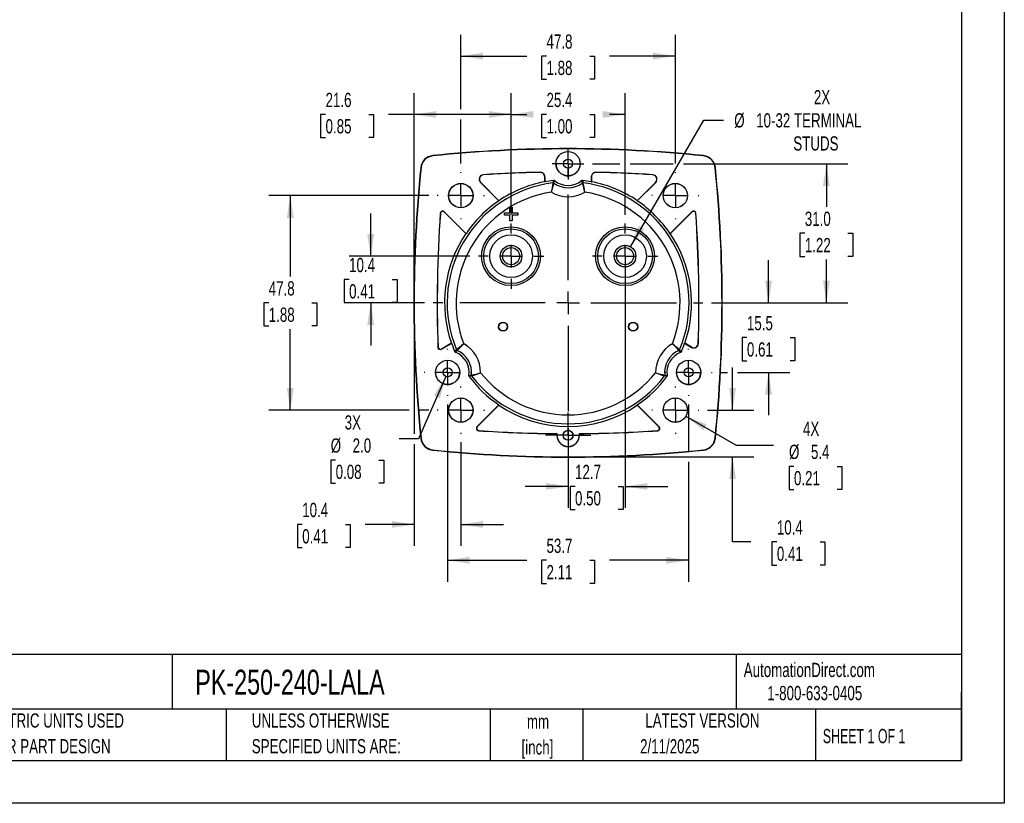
# Model space of a CAD drawing. Header units: millimetres. Extents: x 0 to 419, y 0 to 324.
# Tile 8 of 13: x 200 to 419, y 0 to 175. Entities that reach past the tile are written whole.
import ezdxf

# ---------------------------------------------------------------- set-up
doc = ezdxf.new("R2010")
doc.units = ezdxf.units.MM
doc.header["$LTSCALE"] = 1.5
doc.linetypes.add('CENTERX2', pattern=[20.32, 12.7, -2.54, 2.54, -2.54])
doc.layers.add('CENTER', color=40, linetype='CENTERX2')
doc.layers.add('DIMENSIONS', color=140, linetype='Continuous', lineweight=25)
doc.layers.add('TEXT', color=140, linetype='Continuous', lineweight=25)
doc.styles.add('SLDTEXTSTYLE0', font='TXT', dxfattribs={"width": 0.7})
doc.styles.add('SLDTEXTSTYLE1', font='TXT', dxfattribs={"width": 0.65})
doc.dimstyles.new('SLDDIMSTYLE0', dxfattribs={"dimtxt": 3.237012, "dimasz": 4.953, "dimexe": 0, "dimexo": 0.0625, "dimgap": 0.809253, "dimtad": 0, "dimtih": 1, "dimtoh": 1, "dimrnd": 1e-09, "dimzin": 12, "dimdsep": 46, "dimtxsty": 'SLDTEXTSTYLE0', "dimsah": 1, "dimcen": 0.09, "dimadec": 0, "dimazin": 3, "dimtfac": 1, "dimtofl": 0, "dimtmove": 0, "dimatfit": 3, "dimfxl": 0, "dimfrac": 2, "dimtolj": 1, "dimtzin": 12, "dimarcsym": 0})
doc.dimstyles.new('SLDDIMSTYLE2', dxfattribs={"dimtxt": 3.237012, "dimasz": 4.953, "dimexe": 0, "dimexo": 0.0625, "dimgap": 0.809253, "dimtad": 0, "dimtih": 1, "dimtoh": 1, "dimrnd": 1e-09, "dimzin": 12, "dimdsep": 46, "dimtxsty": 'SLDTEXTSTYLE0', "dimsah": 1, "dimcen": 0.09, "dimadec": 0, "dimazin": 3, "dimtfac": 1, "dimtmove": 0, "dimatfit": 0, "dimfxl": 0, "dimfrac": 2, "dimtolj": 1, "dimtzin": 12, "dimarcsym": 0})
doc.dimstyles.new('SLDDIMSTYLE4', dxfattribs={"dimtxt": 3.237012, "dimasz": 4.953, "dimexe": 0, "dimexo": 0.0625, "dimgap": 0.809253, "dimtad": 0, "dimtih": 1, "dimtoh": 1, "dimrnd": 1e-09, "dimzin": 4, "dimdsep": 46, "dimtxsty": 'SLDTEXTSTYLE0', "dimsah": 1, "dimcen": 0.09, "dimadec": 0, "dimazin": 1, "dimtfac": 1, "dimtofl": 0, "dimtmove": 0, "dimatfit": 3, "dimfxl": 0, "dimfrac": 2, "dimtolj": 1, "dimtzin": 12, "dimarcsym": 0})
doc.dimstyles.new('SLDDIMSTYLE5', dxfattribs={"dimtxt": 3.237012, "dimasz": 4.953, "dimexe": 0, "dimexo": 0.0625, "dimgap": 0.809253, "dimtad": 0, "dimtih": 1, "dimtoh": 1, "dimrnd": 1e-09, "dimzin": 12, "dimdsep": 46, "dimtxsty": 'SLDTEXTSTYLE0', "dimsah": 1, "dimcen": 0, "dimadec": 0, "dimazin": 3, "dimtfac": 1, "dimtofl": 0, "dimtmove": 0, "dimatfit": 3, "dimfxl": 0, "dimfrac": 2, "dimtolj": 1, "dimtzin": 12, "dimarcsym": 0})
doc.dimstyles.new('SLDDIMSTYLE6', dxfattribs={"dimtxt": 3.237012, "dimasz": 4.953, "dimexe": 0, "dimexo": 0.0625, "dimgap": 0.809253, "dimtad": 0, "dimtih": 1, "dimtoh": 1, "dimrnd": 1e-09, "dimzin": 12, "dimdsep": 46, "dimtxsty": 'SLDTEXTSTYLE0', "dimsah": 1, "dimcen": 0, "dimadec": 0, "dimazin": 3, "dimtfac": 1, "dimtofl": 0, "dimtmove": 0, "dimatfit": 3, "dimfxl": 0, "dimfrac": 2, "dimtolj": 1, "dimtzin": 12, "dimarcsym": 0})
doc.dimstyles.new('SLDDIMSTYLE7', dxfattribs={"dimtxt": 3.237012, "dimasz": 4.953, "dimexe": 0, "dimexo": 0.0625, "dimgap": 0.809253, "dimtad": 0, "dimtih": 1, "dimtoh": 1, "dimrnd": 1e-09, "dimzin": 4, "dimdsep": 46, "dimtxsty": 'SLDTEXTSTYLE0', "dimsah": 1, "dimcen": 0, "dimadec": 0, "dimazin": 1, "dimtfac": 1, "dimtofl": 0, "dimtmove": 0, "dimatfit": 3, "dimfxl": 0, "dimfrac": 2, "dimtolj": 1, "dimtzin": 12, "dimarcsym": 0})

# ---------------------------------------------------------------- blocks, each defined once
blk = doc.blocks.new('SW_NOTE_0_1')
at = {"layer": 'TEXT', "color": 0, "linetype": 'CENTERX2', "lineweight": 18, "char_height": 3.175, "attachment_point": 2, "style": 'SLDTEXTSTYLE0'}
for s, insert in [('mm', (4.27, 4.09)), ('[inch]', (4.14, -1.64))]:
    blk.add_mtext(s, dxfattribs=dict(at, insert=insert))
blk = doc.blocks.new('SW_NOTE_0_2')
at = {"layer": 'TEXT', "color": 0, "linetype": 'CENTERX2', "lineweight": 18, "char_height": 3.175, "attachment_point": 1, "style": 'SLDTEXTSTYLE0'}
for s, insert in [('UNLESS OTHERWISE', (0, 4.09)), ('SPECIFIED UNITS ARE:', (0, -1.64))]:
    blk.add_mtext(s, dxfattribs=dict(at, insert=insert))
blk = doc.blocks.new('SW_NOTE_0_6')
at = {"layer": 'TEXT', "color": 0, "linetype": 'CENTERX2', "lineweight": 18, "char_height": 3.175, "attachment_point": 1, "style": 'SLDTEXTSTYLE0'}
for s, insert in [('METRIC UNITS USED', (0, 4.09)), ('FOR PART DESIGN', (0, -1.64))]:
    blk.add_mtext(s, dxfattribs=dict(at, insert=insert))
blk = doc.blocks.new('_D_11')
at = {"layer": 'DIMENSIONS'}
for p, q in [((335.8, 124), (352.11, 152.25)), ((352.11, 152.25), (356.54, 152.25))]:
    blk.add_line(p, q, dxfattribs=at)
blk.add_solid([(335.8, 124), (338.93, 127.91), (337.61, 128.67)], dxfattribs=at)
at = {"layer": 'DIMENSIONS', "char_height": 3.175, "attachment_point": 1, "style": 'SLDTEXTSTYLE0'}
for s, insert in [('2X', (376.67, 158.92)), ('%%c', (358.92, 153.77)), ('10-32 TERMINAL', (363.81, 153.77)), ('STUDS', (372.08, 148.63))]:
    blk.add_mtext(s, dxfattribs=dict(at, insert=insert))
blk = doc.blocks.new('_D_12')
at = {"layer": 'DIMENSIONS'}
for p, q in [((298, 154.64), (298, 171.27)), ((345.8, 142.58), (345.8, 171.27)), ((298, 166.51), (312.7, 166.51)), ((317.09, 166.51), (316, 166.51)), ((316, 166.51), (316, 161.37)), ((326.71, 166.51), (327.79, 166.51)), ((327.79, 166.51), (327.79, 161.37)), ((345.8, 166.51), (331.09, 166.51)), ((316, 161.37), (317.09, 161.37)), ((327.79, 161.37), (326.71, 161.37)), ((298, 142.58), (298, 152.36))]:
    blk.add_line(p, q, dxfattribs=at)
for points in [[(298, 166.51), (302.95, 165.75), (302.95, 167.27)], [(345.8, 166.51), (340.84, 167.27), (340.84, 165.75)]]:
    blk.add_solid(points, dxfattribs=at)
at = {"layer": 'DIMENSIONS', "char_height": 3.175, "attachment_point": 1, "style": 'SLDTEXTSTYLE0'}
for s, insert in [('47.8', (317.09, 171.33)), ('1.88', (317.09, 165.46))]:
    blk.add_mtext(s, dxfattribs=dict(at, insert=insert))
blk = doc.blocks.new('_D_13')
at = {"layer": 'DIMENSIONS'}
for p, q in [((358.54, 87.61), (358.54, 97.14)), ((352.96, 87.61), (363.3, 87.61)), ((323.8, 77.21), (363.3, 77.21)), ((358.54, 58.24), (358.54, 77.21)), ((362.59, 58.24), (358.54, 58.24)), ((368.42, 58.24), (367.33, 58.24)), ((367.33, 58.24), (367.33, 53.09)), ((378.04, 58.24), (379.13, 58.24)), ((379.13, 58.24), (379.13, 53.09)), ((367.33, 53.09), (368.42, 53.09)), ((379.13, 53.09), (378.04, 53.09))]:
    blk.add_line(p, q, dxfattribs=at)
for points in [[(358.54, 87.61), (359.3, 92.57), (357.78, 92.57)], [(358.54, 77.21), (357.78, 72.26), (359.3, 72.26)]]:
    blk.add_solid(points, dxfattribs=at)
at = {"layer": 'DIMENSIONS', "char_height": 3.175, "attachment_point": 1, "style": 'SLDTEXTSTYLE0'}
for s, insert in [('10.4', (368.42, 63.06)), ('0.41', (368.42, 57.19))]:
    blk.add_mtext(s, dxfattribs=dict(at, insert=insert))
blk = doc.blocks.new('_D_14')
at = {"layer": 'DIMENSIONS'}
for p, q in [((287.6, 109.61), (287.6, 82.34)), ((287.6, 80.06), (287.6, 57.38)), ((298, 80.45), (298, 57.38)), ((262.65, 62.14), (261.57, 62.14)), ((261.57, 62.14), (261.57, 57)), ((272.27, 62.14), (273.36, 62.14)), ((273.36, 62.14), (273.36, 57)), ((287.6, 62.14), (276.66, 62.14)), ((298, 62.14), (307.52, 62.14)), ((261.57, 57), (262.65, 57)), ((273.36, 57), (272.27, 57))]:
    blk.add_line(p, q, dxfattribs=at)
for points in [[(287.6, 62.14), (282.64, 62.91), (282.64, 61.38)], [(298, 62.14), (302.95, 61.38), (302.95, 62.91)]]:
    blk.add_solid(points, dxfattribs=at)
at = {"layer": 'DIMENSIONS', "char_height": 3.175, "attachment_point": 1, "style": 'SLDTEXTSTYLE0'}
for s, insert in [('10.4', (262.65, 66.96)), ('0.41', (262.65, 61.09))]:
    blk.add_mtext(s, dxfattribs=dict(at, insert=insert))
blk = doc.blocks.new('_D_15')
at = {"layer": 'DIMENSIONS'}
for p, q in [((334.6, 120.02), (334.6, 65.85)), ((321.9, 79.55), (321.9, 65.85)), ((321.9, 70.61), (312.37, 70.61)), ((323.44, 70.61), (322.35, 70.61)), ((322.35, 70.61), (322.35, 65.47)), ((333.06, 70.61), (334.14, 70.61)), ((334.14, 70.61), (334.14, 65.47)), ((334.6, 70.61), (344.12, 70.61)), ((322.35, 65.47), (323.44, 65.47)), ((334.14, 65.47), (333.06, 65.47))]:
    blk.add_line(p, q, dxfattribs=at)
for points in [[(321.9, 70.61), (316.94, 71.37), (316.94, 69.85)], [(334.6, 70.61), (339.55, 69.85), (339.55, 71.37)]]:
    blk.add_solid(points, dxfattribs=at)
at = {"layer": 'DIMENSIONS', "char_height": 3.175, "attachment_point": 1, "style": 'SLDTEXTSTYLE0'}
for s, insert in [('12.7', (323.44, 75.43)), ('0.50', (323.44, 69.56))]:
    blk.add_mtext(s, dxfattribs=dict(at, insert=insert))
blk = doc.blocks.new('_D_16')
at = {"layer": 'DIMENSIONS'}
for p, q in [((290.83, 135.41), (255.23, 135.41)), ((260, 135.41), (260, 117.38)), ((255.19, 111.51), (254.1, 111.51)), ((254.1, 111.51), (254.1, 106.37)), ((264.81, 111.51), (265.89, 111.51)), ((265.89, 111.51), (265.89, 106.37)), ((254.1, 106.37), (255.19, 106.37)), ((260, 87.61), (260, 105.64)), ((265.89, 106.37), (264.81, 106.37)), ((286.45, 87.61), (255.23, 87.61)), ((290.83, 87.61), (288.74, 87.61))]:
    blk.add_line(p, q, dxfattribs=at)
for points in [[(260, 135.41), (259.23, 130.46), (260.76, 130.46)], [(260, 87.61), (260.76, 92.57), (259.23, 92.57)]]:
    blk.add_solid(points, dxfattribs=at)
at = {"layer": 'DIMENSIONS', "char_height": 3.175, "attachment_point": 1, "style": 'SLDTEXTSTYLE0'}
for s, insert in [('47.8', (255.19, 116.33)), ('1.88', (255.19, 110.46))]:
    blk.add_mtext(s, dxfattribs=dict(at, insert=insert))
blk = doc.blocks.new('_D_17')
at = {"layer": 'DIMENSIONS'}
for p, q in [((327.34, 142.52), (333.45, 142.52)), ((335.74, 142.52), (345.35, 142.52)), ((347.63, 142.52), (384.22, 142.52)), ((379.46, 142.52), (379.46, 132.89)), ((374.65, 127.02), (373.57, 127.02)), ((373.57, 127.02), (373.57, 121.87)), ((384.27, 127.02), (385.36, 127.02)), ((385.36, 127.02), (385.36, 121.87)), ((373.57, 121.87), (374.65, 121.87)), ((379.46, 111.51), (379.46, 121.15)), ((385.36, 121.87), (384.27, 121.87)), ((353.86, 111.51), (384.22, 111.51))]:
    blk.add_line(p, q, dxfattribs=at)
for points in [[(379.46, 142.52), (378.7, 137.57), (380.22, 137.57)], [(379.46, 111.51), (380.22, 116.47), (378.7, 116.47)]]:
    blk.add_solid(points, dxfattribs=at)
at = {"layer": 'DIMENSIONS', "char_height": 3.175, "attachment_point": 1, "style": 'SLDTEXTSTYLE0'}
for s, insert in [('31.0', (374.65, 131.84)), ('1.22', (374.65, 125.97))]:
    blk.add_mtext(s, dxfattribs=dict(at, insert=insert))
blk = doc.blocks.new('_D_18')
at = {"layer": 'DIMENSIONS'}
for p, q in [((366.56, 111.51), (366.56, 121.04)), ((353.86, 111.51), (371.32, 111.51)), ((361.75, 103.77), (360.66, 103.77)), ((360.66, 103.77), (360.66, 98.62)), ((371.37, 103.77), (372.45, 103.77)), ((372.45, 103.77), (372.45, 98.62)), ((360.66, 98.62), (361.75, 98.62)), ((372.45, 98.62), (371.37, 98.62)), ((355.89, 96.02), (357.4, 96.02)), ((359.68, 96.02), (371.32, 96.02)), ((366.56, 96.02), (366.56, 86.5))]:
    blk.add_line(p, q, dxfattribs=at)
for points in [[(366.56, 111.51), (367.32, 116.47), (365.79, 116.47)], [(366.56, 96.02), (365.79, 91.07), (367.32, 91.07)]]:
    blk.add_solid(points, dxfattribs=at)
at = {"layer": 'DIMENSIONS', "char_height": 3.175, "attachment_point": 1, "style": 'SLDTEXTSTYLE0'}
for s, insert in [('15.5', (361.75, 108.59)), ('0.61', (361.75, 102.72))]:
    blk.add_mtext(s, dxfattribs=dict(at, insert=insert))
blk = doc.blocks.new('_D_19')
at = {"layer": 'DIMENSIONS'}
for p, q in [((295.05, 88.88), (295.05, 49.39)), ((348.74, 88.88), (348.74, 78.36)), ((348.74, 76.07), (348.74, 49.39)), ((295.05, 54.15), (312.7, 54.15)), ((317.09, 54.15), (316, 54.15)), ((316, 54.15), (316, 49)), ((326.71, 54.15), (327.79, 54.15)), ((327.79, 54.15), (327.79, 49)), ((348.74, 54.15), (331.09, 54.15)), ((316, 49), (317.09, 49)), ((327.79, 49), (326.71, 49))]:
    blk.add_line(p, q, dxfattribs=at)
for points in [[(295.05, 54.15), (300, 53.39), (300, 54.91)], [(348.74, 54.15), (343.79, 54.91), (343.79, 53.39)]]:
    blk.add_solid(points, dxfattribs=at)
at = {"layer": 'DIMENSIONS', "char_height": 3.175, "attachment_point": 1, "style": 'SLDTEXTSTYLE0'}
for s, insert in [('53.7', (317.09, 58.97)), ('2.11', (317.09, 53.1))]:
    blk.add_mtext(s, dxfattribs=dict(at, insert=insert))
blk = doc.blocks.new('_D_20')
at = {"layer": 'DIMENSIONS'}
for p, q in [((277.91, 121.92), (277.91, 131.45)), ((300, 121.92), (273.15, 121.92)), ((273.1, 116.72), (272.02, 116.72)), ((272.02, 116.72), (272.02, 111.57)), ((282.72, 116.72), (283.81, 116.72)), ((283.81, 116.72), (283.81, 111.57)), ((272.02, 111.57), (273.1, 111.57)), ((289.93, 111.51), (273.15, 111.51)), ((277.91, 111.51), (277.91, 101.99)), ((283.81, 111.57), (282.72, 111.57))]:
    blk.add_line(p, q, dxfattribs=at)
for points in [[(277.91, 121.92), (278.67, 126.88), (277.15, 126.88)], [(277.91, 111.51), (277.15, 106.56), (278.67, 106.56)]]:
    blk.add_solid(points, dxfattribs=at)
at = {"layer": 'DIMENSIONS', "char_height": 3.175, "attachment_point": 1, "style": 'SLDTEXTSTYLE0'}
for s, insert in [('10.4', (273.1, 121.54)), ('0.41', (273.1, 115.67))]:
    blk.add_mtext(s, dxfattribs=dict(at, insert=insert))
blk = doc.blocks.new('_D_21')
at = {"layer": 'DIMENSIONS'}
for p, q in [((309.2, 131.12), (309.2, 158.26)), ((334.6, 131.12), (334.6, 158.26)), ((309.2, 153.5), (312.7, 153.5)), ((317.09, 153.5), (316, 153.5)), ((316, 153.5), (316, 148.35)), ((326.71, 153.5), (327.79, 153.5)), ((327.79, 153.5), (327.79, 148.35)), ((334.6, 153.5), (331.09, 153.5)), ((316, 148.35), (317.09, 148.35)), ((327.79, 148.35), (326.71, 148.35))]:
    blk.add_line(p, q, dxfattribs=at)
for points in [[(309.2, 153.5), (314.15, 152.74), (314.15, 154.26)], [(334.6, 153.5), (329.64, 154.26), (329.64, 152.74)]]:
    blk.add_solid(points, dxfattribs=at)
at = {"layer": 'DIMENSIONS', "char_height": 3.175, "attachment_point": 1, "style": 'SLDTEXTSTYLE0'}
for s, insert in [('25.4', (317.09, 158.32)), ('1.00', (317.09, 152.45))]:
    blk.add_mtext(s, dxfattribs=dict(at, insert=insert))
blk = doc.blocks.new('_D_22')
at = {"layer": 'DIMENSIONS'}
for p, q in [((348.15, 86.25), (359.34, 79.8)), ((359.34, 79.8), (367.67, 79.8)), ((372.23, 75.09), (371.14, 75.09)), ((371.14, 75.09), (371.14, 69.95)), ((381.84, 75.09), (382.93, 75.09)), ((382.93, 75.09), (382.93, 69.95)), ((371.14, 69.95), (372.23, 69.95)), ((382.93, 69.95), (381.84, 69.95))]:
    blk.add_line(p, q, dxfattribs=at)
blk.add_solid([(348.15, 86.25), (352.06, 83.12), (352.82, 84.44)], dxfattribs=at)
at = {"layer": 'DIMENSIONS', "char_height": 3.175, "attachment_point": 1, "style": 'SLDTEXTSTYLE0'}
for s, insert in [('4X', (374.24, 85.06)), ('%%c', (371.13, 79.91)), ('5.4', (376.02, 79.91)), ('0.21', (372.23, 74.04))]:
    blk.add_mtext(s, dxfattribs=dict(at, insert=insert))
blk = doc.blocks.new('_D_23')
at = {"layer": 'DIMENSIONS'}
for p, q in [((287.6, 113.42), (287.6, 158.26)), ((309.2, 131.12), (309.2, 158.26)), ((267.85, 153.5), (266.76, 153.5)), ((266.76, 153.5), (266.76, 148.35)), ((277.47, 153.5), (278.56, 153.5)), ((278.56, 153.5), (278.56, 148.35)), ((287.6, 153.5), (281.86, 153.5)), ((309.2, 153.5), (287.6, 153.5)), ((266.76, 148.35), (267.85, 148.35)), ((278.56, 148.35), (277.47, 148.35))]:
    blk.add_line(p, q, dxfattribs=at)
for points in [[(287.6, 153.5), (292.55, 152.74), (292.55, 154.26)], [(309.2, 153.5), (304.24, 154.26), (304.24, 152.74)]]:
    blk.add_solid(points, dxfattribs=at)
at = {"layer": 'DIMENSIONS', "char_height": 3.175, "attachment_point": 1, "style": 'SLDTEXTSTYLE0'}
for s, insert in [('21.6', (267.85, 158.32)), ('0.85', (267.85, 152.45))]:
    blk.add_mtext(s, dxfattribs=dict(at, insert=insert))
blk = doc.blocks.new('_D_24')
at = {"layer": 'DIMENSIONS'}
for p, q in [((294.65, 95.11), (288.6, 81.2)), ((288.6, 81.2), (284.27, 81.2)), ((270.1, 76.5), (269.01, 76.5)), ((269.01, 76.5), (269.01, 71.36)), ((279.72, 76.5), (280.81, 76.5)), ((280.81, 76.5), (280.81, 71.36)), ((269.01, 71.36), (270.1, 71.36)), ((280.81, 71.36), (279.72, 71.36))]:
    blk.add_line(p, q, dxfattribs=at)
blk.add_solid([(294.65, 95.11), (291.97, 90.87), (293.37, 90.26)], dxfattribs=at)
at = {"layer": 'DIMENSIONS', "char_height": 3.175, "attachment_point": 1, "style": 'SLDTEXTSTYLE0'}
for s, insert in [('3X', (272.11, 86.46)), ('%%c', (269, 81.32)), ('2.0', (273.89, 81.32)), ('0.08', (270.1, 75.45))]:
    blk.add_mtext(s, dxfattribs=dict(at, insert=insert))
blk = doc.blocks.new('SW_CENTERMARKSYMBOL_0')
at = {"layer": 'CENTER', "color": 0}
for p, q in [((0, 5.08), (0, 7.29)), ((0, 0), (0, 2.54)), ((-5.08, 0), (-7.29, 0)), ((0, 0), (-2.54, 0)), ((0, 0), (0, -2.54)), ((0, 0), (2.54, 0)), ((5.08, 0), (7.29, 0)), ((0, -5.08), (0, -7.29))]:
    blk.add_line(p, q, dxfattribs=at)
blk = doc.blocks.new('SW_CENTERMARKSYMBOL_1')
at = {"layer": 'CENTER', "color": 0}
for p, q in [((0, 5.08), (0, 7.29)), ((0, 0), (0, 2.54)), ((-5.08, 0), (-7.29, 0)), ((0, 0), (-2.54, 0)), ((0, 0), (0, -2.54)), ((0, 0), (2.54, 0)), ((5.08, 0), (7.29, 0)), ((0, -5.08), (0, -7.29))]:
    blk.add_line(p, q, dxfattribs=at)
blk = doc.blocks.new('SW_CENTERMARKSYMBOL_2')
at = {"layer": 'CENTER', "color": 0}
for p, q in [((0, 5.08), (0, 5.26)), ((0, 0), (0, 2.54)), ((-5.08, 0), (-5.26, 0)), ((0, 0), (-2.54, 0)), ((0, 0), (0, -2.54)), ((0, 0), (2.54, 0)), ((5.08, 0), (5.26, 0)), ((0, -5.08), (0, -5.26))]:
    blk.add_line(p, q, dxfattribs=at)
blk = doc.blocks.new('SW_CENTERMARKSYMBOL_3')
at = {"layer": 'CENTER', "color": 0}
for p, q in [((0, 5.08), (0, 5.26)), ((0, 0), (0, 2.54)), ((-5.08, 0), (-5.26, 0)), ((0, 0), (-2.54, 0)), ((0, 0), (0, -2.54)), ((0, 0), (2.54, 0)), ((5.08, 0), (5.26, 0)), ((0, -5.08), (0, -5.26))]:
    blk.add_line(p, q, dxfattribs=at)
blk = doc.blocks.new('SW_CENTERMARKSYMBOL_4')
at = {"layer": 'CENTER', "color": 0}
for p, q in [((0, 5.08), (0, 5.26)), ((0, 0), (0, 2.54)), ((-5.08, 0), (-5.26, 0)), ((0, 0), (-2.54, 0)), ((0, 0), (0, -2.54)), ((0, 0), (2.54, 0)), ((5.08, 0), (5.26, 0)), ((0, -5.08), (0, -5.26))]:
    blk.add_line(p, q, dxfattribs=at)
blk = doc.blocks.new('SW_CENTERMARKSYMBOL_5')
at = {"layer": 'CENTER', "color": 0}
for p, q in [((0, 5.08), (0, 5.26)), ((0, 0), (0, 2.54)), ((-5.08, 0), (-5.26, 0)), ((0, 0), (-2.54, 0)), ((0, 0), (0, -2.54)), ((0, 0), (2.54, 0)), ((5.08, 0), (5.26, 0)), ((0, -5.08), (0, -5.26))]:
    blk.add_line(p, q, dxfattribs=at)
blk = doc.blocks.new('SW_CENTERMARKSYMBOL_6')
at = {"layer": 'CENTER', "color": 0}
for p, q in [((0, 5.08), (0, 30.06)), ((0, 0), (0, 2.54)), ((-5.08, 0), (-30.06, 0)), ((0, 0), (-2.54, 0)), ((0, 0), (0, -2.54)), ((0, 0), (2.54, 0)), ((5.08, 0), (30.06, 0)), ((0, -5.08), (0, -30.06))]:
    blk.add_line(p, q, dxfattribs=at)
blk = doc.blocks.new('SW_CENTERMARKSYMBOL_7')
at = {"layer": 'CENTER', "color": 0}
for p, q in [((0, 2.54), (0, 3.54)), ((0, 0), (0, 2.54)), ((-2.54, 0), (-3.54, 0)), ((0, 0), (-2.54, 0)), ((0, 0), (0, -2.54)), ((0, 0), (2.54, 0)), ((2.54, 0), (3.54, 0)), ((0, -2.54), (0, -3.54))]:
    blk.add_line(p, q, dxfattribs=at)
blk = doc.blocks.new('SW_CENTERMARKSYMBOL_8')
at = {"layer": 'CENTER', "color": 0}
for p, q in [((0, 5.08), (0, 5.24)), ((0, 0), (0, 2.54)), ((-5.08, 0), (-5.24, 0)), ((0, 0), (-2.54, 0)), ((0, 0), (0, -2.54)), ((0, 0), (2.54, 0)), ((5.08, 0), (5.24, 0)), ((0, -5.08), (0, -5.24))]:
    blk.add_line(p, q, dxfattribs=at)
blk = doc.blocks.new('SW_CENTERMARKSYMBOL_9')
at = {"layer": 'CENTER', "color": 0}
for p, q in [((0, 2.54), (0, 5.06)), ((0, 0), (0, 2.54)), ((-2.54, 0), (-5.06, 0)), ((0, 0), (-2.54, 0)), ((0, 0), (0, -2.54)), ((0, 0), (2.54, 0)), ((2.54, 0), (5.06, 0)), ((0, -2.54), (0, -5.06))]:
    blk.add_line(p, q, dxfattribs=at)
blk = doc.blocks.new('SW_CENTERMARKSYMBOL_10')
at = {"layer": 'CENTER', "color": 0}
for p, q in [((0, 5.08), (0, 5.24)), ((0, 0), (0, 2.54)), ((-5.08, 0), (-5.24, 0)), ((0, 0), (-2.54, 0)), ((0, 0), (0, -2.54)), ((0, 0), (2.54, 0)), ((5.08, 0), (5.24, 0)), ((0, -5.08), (0, -5.24))]:
    blk.add_line(p, q, dxfattribs=at)

msp = doc.modelspace()

# ---------------------------------------------------------------- linework, layer by layer
at = {"color": 7, "linetype": 'Continuous'}
for p, q in [((419.104, 323.854), (419.104, 0.004)), ((419.104, 0.004), (0.004, 0.004))]:
    msp.add_line(p, q, dxfattribs=at)
for p, q in [((291.728, 144.33), (291.735, 144.262)), ((324.616, 142.513), (324.606, 142.746)), ((352.065, 144.33), (352.058, 144.262)), ((289.079, 141.681), (289.148, 141.674)), ((315.694, 140.615), (315.675, 140.596)), ((328.118, 140.596), (328.099, 140.615)), ((354.714, 141.681), (354.645, 141.674)), ((302.42, 138.343), (302.376, 138.36)), ((302.376, 138.36), (306.478, 134.258)), ((306.479, 134.284), (302.42, 138.343)), ((303.062, 140.048), (303.018, 140.065)), ((316.697, 139.596), (316.716, 139.616)), ((316.697, 139.596), (316.697, 138.517)), ((316.705, 138.518), (316.716, 138.499)), ((316.716, 138.499), (316.716, 139.616)), ((318.544, 138.258), (318.695, 138.805)), ((318.723, 138.211), (318.881, 138.751)), ((324.912, 138.751), (325.07, 138.211)), ((325.098, 138.805), (325.249, 138.258)), ((327.077, 139.616), (327.097, 139.596)), ((327.077, 139.616), (327.077, 138.499)), ((327.077, 138.499), (327.088, 138.518)), ((327.097, 139.596), (327.097, 138.517)), ((341.373, 138.343), (337.314, 134.284)), ((337.315, 134.258), (341.417, 138.36)), ((340.775, 140.065), (340.731, 140.048)), ((341.373, 138.343), (341.417, 138.36)), ((306.472, 134.279), (306.478, 134.258)), ((337.315, 134.258), (337.322, 134.279)), ((294.271, 131.811), (294.288, 131.768)), ((299.151, 126.932), (294.271, 131.811)), ((294.288, 131.768), (299.112, 126.943)), ((308.949, 132.81), (308.947, 132.813)), ((308.947, 132.813), (309.447, 132.813)), ((308.947, 131.563), (308.947, 132.813)), ((308.949, 132.81), (309.444, 132.81)), ((308.949, 131.56), (308.949, 132.81)), ((309.447, 132.813), (309.444, 132.81)), ((309.444, 132.81), (309.444, 131.56)), ((309.447, 132.813), (309.447, 131.563)), ((349.522, 131.811), (344.642, 126.932)), ((344.681, 126.943), (349.506, 131.768)), ((349.506, 131.768), (349.522, 131.811)), ((293.419, 131.492), (293.435, 131.449)), ((307.697, 131.063), (307.697, 131.563)), ((307.697, 131.563), (307.699, 131.56)), ((307.697, 131.563), (308.947, 131.563)), ((307.697, 131.063), (307.699, 131.065)), ((308.947, 131.063), (307.697, 131.063)), ((307.699, 131.065), (307.699, 131.56)), ((307.699, 131.56), (308.949, 131.56)), ((308.949, 131.065), (307.699, 131.065)), ((308.947, 131.563), (308.949, 131.56)), ((308.947, 131.063), (308.949, 131.065)), ((308.947, 129.813), (308.947, 131.063)), ((308.947, 129.813), (308.949, 129.815)), ((309.447, 129.813), (308.947, 129.813)), ((308.949, 129.815), (308.949, 131.065)), ((309.444, 129.815), (308.949, 129.815)), ((309.447, 131.563), (309.444, 131.56)), ((309.444, 131.56), (310.694, 131.56)), ((310.694, 131.065), (309.444, 131.065)), ((309.444, 131.065), (309.444, 129.815)), ((309.447, 131.063), (309.444, 131.065)), ((309.447, 129.813), (309.444, 129.815)), ((309.447, 131.563), (310.697, 131.563)), ((310.697, 131.063), (309.447, 131.063)), ((309.447, 131.063), (309.447, 129.813)), ((310.697, 131.563), (310.694, 131.56)), ((310.694, 131.56), (310.694, 131.065)), ((310.697, 131.063), (310.694, 131.065)), ((310.697, 131.563), (310.697, 131.063)), ((350.358, 131.449), (350.374, 131.492)), ((299.151, 126.932), (299.112, 126.943)), ((344.681, 126.943), (344.642, 126.932)), ((292.916, 101.634), (292.897, 101.601)), ((293.647, 101.185), (295.935, 102.506)), ((293.665, 101.218), (293.647, 101.185)), ((295.895, 102.505), (293.665, 101.218)), ((295.895, 102.505), (295.935, 102.506)), ((296.66, 100.639), (297.058, 101.044)), ((346.735, 101.044), (347.133, 100.639)), ((347.858, 102.506), (347.898, 102.505)), ((347.858, 102.506), (349.424, 101.602)), ((349.406, 101.635), (347.898, 102.505)), ((349.406, 101.635), (349.424, 101.602)), ((350.923, 102.437), (350.905, 102.47)), ((296.799, 100.505), (297.188, 100.912)), ((346.605, 100.912), (346.994, 100.505)), ((297.769, 96.013), (297.759, 96.246)), ((300.361, 95.415), (299.815, 95.282)), ((300.411, 95.237), (299.862, 95.095)), ((343.932, 95.095), (343.382, 95.237)), ((343.978, 95.282), (343.432, 95.415)), ((351.463, 96.013), (351.453, 96.246)), ((306.478, 88.767), (301.598, 83.888)), ((301.641, 83.904), (306.466, 88.729)), ((306.466, 88.729), (306.478, 88.767)), ((337.327, 88.729), (337.315, 88.767)), ((342.195, 83.888), (337.315, 88.767)), ((337.327, 88.729), (342.152, 83.904)), ((301.598, 83.888), (301.641, 83.904)), ((342.152, 83.904), (342.195, 83.888)), ((289.148, 81.351), (289.079, 81.344)), ((301.917, 83.035), (301.961, 83.051)), ((319.397, 82.374), (319.377, 82.355)), ((319.377, 82.355), (319.377, 82.013)), ((319.377, 82.013), (319.397, 82.013)), ((319.397, 82.013), (319.397, 82.374)), ((324.416, 82.355), (324.397, 82.374)), ((324.397, 82.374), (324.397, 82.013)), ((324.397, 82.013), (324.416, 82.013)), ((324.416, 82.013), (324.416, 82.355)), ((341.833, 83.051), (341.876, 83.035)), ((354.714, 81.344), (354.645, 81.351)), ((291.728, 78.695), (291.735, 78.764)), ((352.065, 78.695), (352.058, 78.764))]:
    msp.add_line(p, q)
at = {"flags": 128}
for points in [[(324.486, 141.683), (324.577, 142.053), (324.616, 142.513)], [(297.639, 95.183), (297.73, 95.553), (297.769, 96.013)], [(351.333, 95.183), (351.423, 95.553), (351.463, 96.013)]]:
    msp.add_lwpolyline(points, dxfattribs=at)
for centre, radius in [((321.897, 142.524), 2.7), ((321.897, 142.524), 1), ((297.997, 135.413), 2.719), ((297.997, 135.413), 2.7), ((345.797, 135.413), 2.719), ((345.797, 135.413), 2.7), ((309.197, 121.913), 6.558), ((309.197, 121.913), 6.1), ((334.597, 121.913), 6.558), ((334.597, 121.913), 6.1), ((309.197, 121.924), 4.75), ((334.597, 121.924), 4.75), ((309.197, 121.924), 2.4), ((309.197, 121.924), 1.9), ((334.597, 121.924), 2.4), ((334.597, 121.924), 1.9), ((307.397, 106.211), 1.015), ((307.397, 106.211), 0.95), ((336.397, 106.211), 1.015), ((336.397, 106.211), 0.95), ((295.05, 96.024), 2.7), ((295.05, 96.024), 1), ((348.743, 96.024), 2.7), ((348.743, 96.024), 1), ((297.997, 87.613), 2.719), ((297.997, 87.613), 2.7), ((345.797, 87.613), 2.719), ((345.797, 87.613), 2.7), ((321.897, 82.013), 1.111), ((321.897, 82.013), 1.1)]:
    msp.add_circle(centre, radius)
for centre, radius, start, end in [((321.897, -148.187), 294.069, 84.11164, 95.88836), ((321.897, -148.187), 294, 84.11164, 95.88836), ((292.032, 141.377), 2.969, 95.88836, 174.11164), ((292.032, 141.377), 2.9, 95.88836, 174.11164), ((351.761, 141.377), 2.9, 5.88836, 84.11164), ((351.761, 141.377), 2.969, 5.88836, 84.11164), ((581.597, 111.513), 294.069, 174.11164, 185.88836), ((581.597, 111.513), 294, 174.11164, 185.88836), ((321.897, -148.237), 288.919, 91.23006, 93.74645), ((321.897, -148.237), 288.9, 91.23397, 93.73802), ((315.697, 139.596), 1, 359.99935, 91.23463), ((315.716, 139.616), 1, 359.99933, 91.23073), ((321.897, 142.513), 2.7, 179.88574, 0), ((328.077, 139.616), 1, 88.76927, 180.00067), ((328.097, 139.596), 1, 88.76537, 180.00065), ((321.897, -148.237), 288.919, 86.25355, 88.76994), ((321.897, -148.237), 288.9, 86.26198, 88.76603), ((62.197, 111.513), 294, 354.11164, 5.88836), ((62.197, 111.513), 294.069, 354.11164, 5.88836), ((321.897, 111.513), 26.955, 97.14505, 202.85495), ((303.083, 139.067), 1, 93.74164, 225.0049), ((303.127, 139.05), 1, 93.73301, 225.00498), ((321.897, 111.513), 27.5, 100.88122, 124.11878), ((321.897, 111.513), 27.479, 96.68982, 100.86738), ((350.684, 131.289), 32.887, 167.7661, 171.43529), ((318.575, 138.01), 0.25, 53.59047, 97.13786), ((318.725, 138.556), 0.25, 51.27825, 96.69007), ((321.897, 142.513), 4.821, 231.2785, 308.7215), ((325.069, 138.556), 0.25, 83.30993, 128.72175), ((325.218, 138.01), 0.25, 82.86261, 126.40953), ((321.897, 111.513), 27.479, 79.13262, 83.31018), ((321.897, 111.513), 26.955, 337.14505, 82.85495), ((293.04, 131.277), 32.957, 8.56858, 12.23003), ((321.897, 111.513), 27.5, 55.88122, 79.11878), ((340.666, 139.05), 1, 314.99503, 86.26693), ((340.71, 139.067), 1, 314.99515, 86.25849), ((321.896, 111.513), 24.955, 98.60159, 201.39841), ((342.884, 130.443), 25.379, 162.17591, 166.91861), ((321.897, 142.513), 7.345, 239.45506, 300.54494), ((321.897, 142.513), 5.345, 233.58327, 306.41673), ((300.79, 130.41), 25.503, 13.09287, 17.81261), ((321.897, 111.513), 24.955, 338.60159, 81.39841), ((321.897, 111.513), 27.479, 124.13262, 145.86738), ((321.897, 111.513), 27.479, 34.13262, 55.86738), ((293.918, 131.458), 0.5, 44.99513, 176.03956), ((293.934, 131.414), 0.5, 44.99513, 176.04794), ((349.859, 131.414), 0.5, 3.95206, 135.00487), ((349.875, 131.458), 0.5, 3.96044, 135.00487), ((581.647, 111.513), 288.919, 176.03468, 181.96598), ((581.647, 111.513), 288.9, 176.04306, 181.95963), ((62.147, 111.513), 288.9, 358.20623, 3.95694), ((62.147, 111.513), 288.919, 358.19984, 3.96532), ((321.897, 111.513), 27.517, 145.89274, 199.10726), ((321.897, 111.513), 27.517, 340.89274, 34.10726), ((293.397, 101.618), 0.5, 181.96359, 300.00239), ((293.415, 101.651), 0.5, 181.95724, 300.00239), ((321.897, 111.513), 27.479, 199.13262, 203.31018), ((319.208, 76.641), 32.957, 128.56858, 132.23003), ((297.288, 101.141), 0.25, 202.86261, 246.40953), ((316.084, 83.785), 25.503, 133.09287, 137.81261), ((295.05, 96.013), 7.345, 359.45506, 60.54494), ((348.743, 96.013), 7.345, 119.45506, 180.54494), ((327.797, 83.872), 25.379, 42.17591, 46.91861), ((324.63, 76.694), 32.887, 47.7661, 51.43529), ((346.505, 101.141), 0.25, 293.59047, 337.13786), ((321.897, 111.513), 27.479, 336.68982, 340.86738), ((349.906, 102.501), 1, 239.99757, 358.20864), ((349.924, 102.468), 1, 239.99763, 358.20226), ((296.89, 100.738), 0.25, 203.30993, 248.72175), ((295.05, 96.013), 4.821, 351.2785, 68.7215), ((295.05, 96.013), 5.345, 353.58327, 66.41673), ((348.743, 96.013), 5.345, 113.58327, 186.41673), ((348.743, 96.013), 4.821, 111.2785, 188.7215), ((346.903, 100.738), 0.25, 291.27825, 336.69007), ((295.05, 96.013), 2.7, 179.88584, 0), ((300.062, 95.244), 0.25, 171.27825, 216.69007), ((321.897, 111.513), 27.479, 216.68982, 235.86738), ((300.61, 95.387), 0.25, 173.59047, 217.13786), ((295.009, 120.224), 25.379, 282.17591, 286.91861), ((290.376, 126.555), 32.887, 287.7661, 291.43529), ((321.897, 111.513), 26.955, 217.14505, 322.85495), ((321.897, 111.512), 24.955, 218.60159, 321.39841), ((321.897, 111.513), 27.479, 304.13262, 323.31018), ((353.441, 126.621), 32.957, 248.56858, 252.23003), ((348.815, 120.343), 25.503, 253.09287, 257.81261), ((343.183, 95.387), 0.25, 322.86261, 6.40953), ((343.731, 95.244), 0.25, 323.30993, 8.72175), ((348.743, 96.013), 2.7, 179.88582, 0), ((321.897, 111.513), 27.517, 235.89274, 304.10726), ((301.952, 83.534), 0.5, 134.99513, 266.03956), ((301.995, 83.55), 0.5, 134.99513, 266.04794), ((341.798, 83.55), 0.5, 273.95206, 45.00487), ((341.842, 83.534), 0.5, 273.96044, 45.00487), ((292.032, 81.649), 2.969, 185.88836, 264.11164), ((292.032, 81.649), 2.9, 185.88836, 264.11164), ((321.897, 371.263), 288.919, 266.03468, 269.50041), ((321.897, 371.263), 288.9, 266.04306, 269.50418), ((321.897, 82.013), 2.519, 180, 0), ((321.897, 82.013), 2.5, 180, 0), ((321.897, 371.263), 288.9, 270.49582, 273.95694), ((321.897, 371.263), 288.919, 270.49959, 273.96532), ((351.761, 81.649), 2.9, 275.88836, 354.11164), ((351.761, 81.649), 2.969, 275.88836, 354.11164), ((321.897, 371.213), 294.069, 264.11164, 275.88836), ((321.897, 371.213), 294, 264.11164, 275.88836)]:
    msp.add_arc(centre, radius, start, end)
at = {"layer": 'TEXT'}
for p, q in [((409.575, 314.325), (409.575, 9.525)), ((409.575, 33.189), (9.525, 33.189)), ((233.638, 33.189), (233.638, 20.955)), ((359.363, 33.189), (359.363, 20.955)), ((409.575, 9.525), (409.575, 24.765)), ((409.575, 20.955), (9.525, 20.955)), ((245.67, 20.955), (245.67, 9.525)), ((304.536, 20.955), (304.536, 9.525)), ((325.218, 20.955), (325.218, 9.525)), ((377.023, 20.955), (377.023, 9.525)), ((9.525, 9.525), (409.575, 9.525))]:
    msp.add_line(p, q, dxfattribs=at)

# ---------------------------------------------------------------- block references
at = {"layer": 'CENTER'}
for name, p in [('SW_CENTERMARKSYMBOL_7', (321.897, 142.524)), ('SW_CENTERMARKSYMBOL_6', (321.897, 111.513)), ('SW_CENTERMARKSYMBOL_3', (297.997, 135.413)), ('SW_CENTERMARKSYMBOL_2', (345.797, 135.413)), ('SW_CENTERMARKSYMBOL_0', (309.197, 121.924)), ('SW_CENTERMARKSYMBOL_1', (334.597, 121.924)), ('SW_CENTERMARKSYMBOL_10', (295.05, 96.024)), ('SW_CENTERMARKSYMBOL_8', (348.743, 96.024)), ('SW_CENTERMARKSYMBOL_4', (297.997, 87.613)), ('SW_CENTERMARKSYMBOL_5', (345.797, 87.613)), ('SW_CENTERMARKSYMBOL_9', (321.897, 82.013))]:
    msp.add_blockref(name, p, dxfattribs=at)
at = {"layer": 'TEXT', "linetype": 'CENTERX2', "lineweight": 18}
for name, p in [('SW_NOTE_0_6', (192.718, 15.953)), ('SW_NOTE_0_2', (251.412, 15.953)), ('SW_NOTE_0_1', (310.929, 15.701))]:
    msp.add_blockref(name, p, dxfattribs=at)

# ---------------------------------------------------------------- texts
for s, insert, char_height, attachment_point, style in [('AutomationDirect.com', (361.042, 31.315), 3.175, 1, 'SLDTEXTSTYLE0'), ('PK-250-240-LALA', (238.812, 29.768), 5.55625, 1, 'SLDTEXTSTYLE0'), ('1-800-633-0405', (366.287, 26.156), 3.175, 1, 'SLDTEXTSTYLE0'), ('LATEST VERSION', (351.828, 20.046), 3.175, 2, 'SLDTEXTSTYLE0'), ('SHEET 1 OF 1', (378.662, 16.577), 3.175, 1, 'SLDTEXTSTYLE1'), ('2/11/2025', (344.552, 14.299), 3.175, 2, 'SLDTEXTSTYLE0')]:
    msp.add_mtext(s, dxfattribs=dict(at, insert=insert, char_height=char_height, attachment_point=attachment_point, style=style))

# ---------------------------------------------------------------- dimensions: what is measured, and where the dimension line sits
at = {"layer": 'DIMENSIONS'}
for base, p1, p2, dimstyle, picture, middle in [((297.997, 166.51), (345.797, 140.672), (297.997, 140.672), 'SLDDIMSTYLE0', '_D_12', (321.897, 166.51)), ((287.597, 153.499), (309.197, 129.214), (287.597, 111.513), 'SLDDIMSTYLE0', '_D_23', (272.66, 153.499)), ((334.597, 153.499), (309.197, 129.214), (334.597, 129.214), 'SLDDIMSTYLE0', '_D_21', (321.897, 153.499)), ((334.597, 70.611), (321.897, 81.455), (334.597, 121.924), 'SLDDIMSTYLE2', '_D_15', (328.247, 70.611)), ((287.597, 62.144), (297.997, 82.354), (287.597, 111.513), 'SLDDIMSTYLE2', '_D_14', (267.463, 62.144)), ((295.05, 54.148), (348.743, 90.784), (295.05, 90.784), 'SLDDIMSTYLE0', '_D_19', (321.897, 54.148))]:
    dim = msp.add_linear_dim(base=base, p1=p1, p2=p2, dimstyle=dimstyle, dxfattribs=at)
    dim.commit()
    dim.dimension.update_dxf_attribs({"geometry": picture, "text_midpoint": middle, "dimtype": 160})
dim = msp.add_diameter_dim_2p(p1=(333.397, 119.845), p2=(335.797, 124.002), text='2X\\P%%c10-32 TERMINAL\\PSTUDS', dimstyle='SLDDIMSTYLE5', override={"dimpost": '<>'}, dxfattribs=at)
dim.commit()
dim.dimension.update_dxf_attribs({"geometry": '_D_11', "text_midpoint": (379.462, 152.253), "dimtype": 163})
for base, p1, p2, dimstyle, picture, middle in [((379.462, 111.513), (325.437, 142.524), (351.954, 111.513), 'SLDDIMSTYLE4', '_D_17', (379.462, 127.018)), ((259.997, 87.613), (292.737, 135.413), (292.737, 87.613), 'SLDDIMSTYLE0', '_D_16', (259.997, 111.513)), ((277.912, 121.924), (291.839, 111.513), (301.907, 121.924), 'SLDDIMSTYLE2', '_D_20', (277.912, 116.718)), ((366.556, 96.024), (351.954, 111.513), (353.983, 96.024), 'SLDDIMSTYLE2', '_D_18', (366.556, 103.768)), ((358.539, 77.213), (351.056, 87.613), (321.897, 77.213), 'SLDDIMSTYLE2', '_D_13', (358.539, 58.238))]:
    dim = msp.add_linear_dim(base=base, p1=p1, p2=p2, angle=90, dimstyle=dimstyle, dxfattribs=at)
    dim.commit()
    dim.dimension.update_dxf_attribs({"geometry": picture, "text_midpoint": middle, "dimtype": 160})
for p1, p2, text, dimstyle, picture, middle in [((295.449, 96.94), (294.651, 95.107), '3X\\P<>', 'SLDDIMSTYLE7', '_D_24', (274.91, 79.073)), ((343.442, 88.972), (348.151, 86.253), '4X\\P<>', 'SLDDIMSTYLE6', '_D_22', (377.035, 77.667))]:
    dim = msp.add_diameter_dim_2p(p1=p1, p2=p2, text=text, dimstyle=dimstyle, dxfattribs=at)
    dim.commit()
    dim.dimension.update_dxf_attribs({"geometry": picture, "text_midpoint": middle, "dimtype": 163})

doc.saveas('drawing.dxf')
